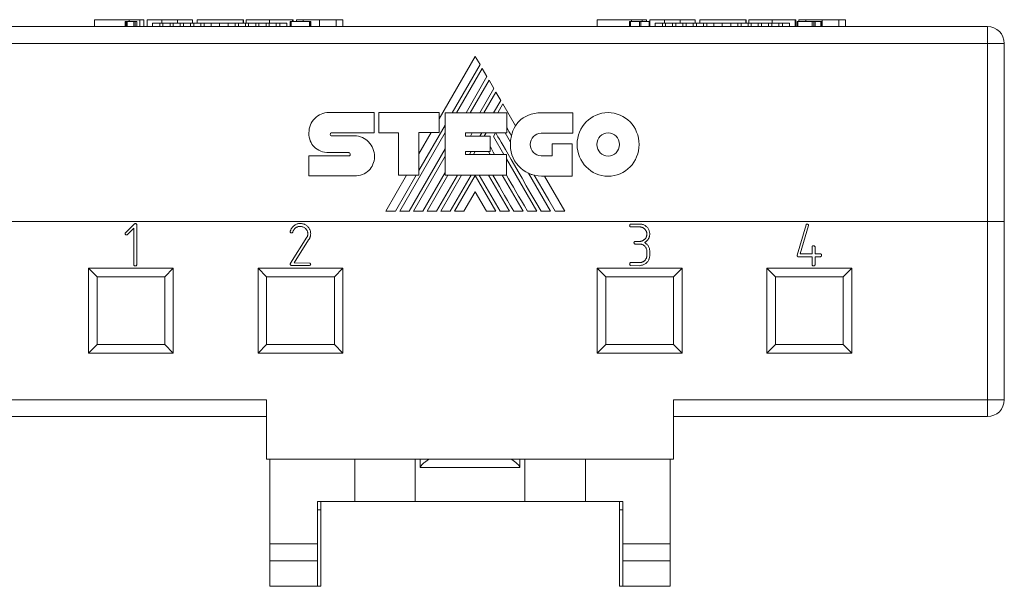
# Model space of a CAD drawing. Header units: millimetres. Extents: x 24 to 183, y 149 to 256.
# Tile 4 of 4: x 77 to 135, y 223 to 256. Entities that reach past the tile are written whole.
import ezdxf

# ---------------------------------------------------------------- set-up
doc = ezdxf.new("R2010")
doc.units = ezdxf.units.MM
doc.linetypes.add('PHANTOM', pattern=[12.7, 6.35, -1.27, 1.27, -1.27, 1.27, -1.27])
doc.layers.add('___VS___', color=7, linetype='Continuous', lineweight=15)

msp = doc.modelspace()

# ---------------------------------------------------------------- linework, layer by layer
at = {"color": 7, "linetype": 'Continuous', "lineweight": 15}
for p, q in [((73.282, 255.574), (134.282, 255.574)), ((81.644, 255.974), (81.644, 255.574)), ((83.67, 255.974), (81.644, 255.974)), ((81.644, 255.974), (81.644, 255.574)), ((83.44, 255.874), (83.44, 255.574)), ((83.496, 255.874), (83.496, 255.574)), ((83.518, 255.874), (83.518, 255.574)), ((83.563, 255.874), (83.563, 255.574)), ((83.954, 255.874), (83.563, 255.874)), ((83.954, 255.874), (83.954, 255.574)), ((84.041, 255.874), (84.041, 255.574)), ((84.125, 255.874), (84.125, 255.574)), ((84.552, 255.974), (84.552, 255.574)), ((84.74, 255.974), (84.74, 255.574)), ((85.609, 255.974), (84.74, 255.974)), ((85.05, 255.774), (85.05, 255.574)), ((85.05, 255.774), (85.479, 255.774)), ((85.479, 255.774), (85.479, 255.574)), ((85.479, 255.774), (85.669, 255.774)), ((85.609, 255.974), (85.609, 255.774)), ((85.609, 255.974), (86.523, 255.974)), ((85.669, 255.774), (85.669, 255.574)), ((85.669, 255.774), (86.087, 255.774)), ((86.087, 255.774), (86.087, 255.574)), ((86.087, 255.774), (86.279, 255.774)), ((86.279, 255.774), (86.279, 255.574)), ((86.279, 255.774), (86.692, 255.774)), ((86.523, 255.974), (86.523, 255.774)), ((87.415, 255.974), (86.523, 255.974)), ((86.692, 255.774), (86.692, 255.574)), ((86.692, 255.774), (86.882, 255.774)), ((86.882, 255.774), (86.882, 255.574)), ((86.882, 255.774), (87.299, 255.774)), ((87.299, 255.774), (87.299, 255.574)), ((87.299, 255.774), (87.491, 255.774)), ((87.415, 255.774), (87.415, 255.974)), ((87.491, 255.774), (87.491, 255.574)), ((87.491, 255.774), (87.908, 255.774)), ((87.686, 255.974), (87.686, 255.774)), ((87.686, 255.974), (90.402, 255.974)), ((87.908, 255.774), (87.908, 255.574)), ((87.908, 255.774), (88.098, 255.774)), ((88.098, 255.774), (88.098, 255.574)), ((88.098, 255.774), (88.512, 255.774)), ((88.512, 255.774), (88.512, 255.574)), ((89.013, 255.774), (88.512, 255.774)), ((89.013, 255.774), (89.013, 255.574)), ((89.013, 255.774), (89.512, 255.774)), ((89.512, 255.774), (89.512, 255.574)), ((89.512, 255.774), (89.93, 255.774)), ((89.93, 255.774), (89.93, 255.574)), ((90.12, 255.774), (89.93, 255.774)), ((90.12, 255.774), (90.12, 255.574)), ((90.12, 255.774), (90.534, 255.774)), ((90.402, 255.974), (90.402, 255.774)), ((90.402, 255.974), (90.417, 255.974)), ((90.417, 255.974), (90.417, 255.774)), ((90.534, 255.774), (90.534, 255.574)), ((90.725, 255.774), (90.534, 255.774)), ((90.576, 255.974), (90.576, 255.774)), ((91.951, 255.974), (90.576, 255.974)), ((90.725, 255.774), (90.725, 255.574)), ((90.725, 255.774), (91.138, 255.774)), ((91.138, 255.774), (91.138, 255.574)), ((91.33, 255.774), (91.139, 255.774)), ((91.33, 255.774), (91.33, 255.574)), ((91.33, 255.774), (91.748, 255.774)), ((91.748, 255.774), (91.748, 255.574)), ((91.939, 255.774), (91.751, 255.774)), ((91.939, 255.774), (91.939, 255.574)), ((91.939, 255.774), (92.353, 255.774)), ((91.951, 255.774), (91.951, 255.974)), ((93.314, 255.974), (91.951, 255.974)), ((92.353, 255.774), (92.353, 255.574)), ((92.56, 255.774), (92.353, 255.774)), ((92.56, 255.774), (92.56, 255.574)), ((92.56, 255.774), (92.985, 255.774)), ((92.985, 255.774), (92.985, 255.574)), ((93.173, 255.874), (93.173, 255.574)), ((94.32, 255.874), (93.23, 255.874)), ((93.23, 255.874), (93.23, 255.574)), ((93.314, 255.974), (93.314, 255.874)), ((93.344, 255.974), (93.314, 255.974)), ((93.344, 255.974), (93.344, 255.874)), ((93.536, 255.974), (93.536, 255.874)), ((94.347, 255.874), (94.32, 255.874)), ((94.32, 255.874), (94.32, 255.574)), ((94.347, 255.874), (94.347, 255.574)), ((94.382, 255.574), (94.382, 255.874)), ((94.382, 255.874), (94.382, 255.574)), ((96.282, 255.974), (96.282, 255.574)), ((111.282, 255.974), (111.282, 255.574)), ((113.308, 255.974), (111.282, 255.974)), ((111.282, 255.974), (111.282, 255.574)), ((113.183, 255.874), (113.183, 255.574)), ((113.763, 255.874), (113.24, 255.874)), ((113.24, 255.874), (113.24, 255.574)), ((113.844, 255.874), (113.763, 255.874)), ((113.763, 255.874), (113.763, 255.574)), ((113.844, 255.874), (113.844, 255.574)), ((114.19, 255.974), (114.19, 255.874)), ((114.336, 255.874), (114.336, 255.574)), ((114.379, 255.974), (114.379, 255.874)), ((115.248, 255.974), (114.379, 255.974)), ((114.382, 255.574), (114.382, 255.874)), ((114.382, 255.874), (114.382, 255.574)), ((114.689, 255.774), (114.689, 255.574)), ((114.689, 255.774), (115.118, 255.774)), ((115.118, 255.774), (115.118, 255.574)), ((115.118, 255.774), (115.308, 255.774)), ((115.248, 255.974), (115.248, 255.774)), ((115.248, 255.974), (116.162, 255.974)), ((115.308, 255.774), (115.308, 255.574)), ((115.308, 255.774), (115.725, 255.774)), ((115.725, 255.774), (115.725, 255.574)), ((115.725, 255.774), (115.917, 255.774)), ((115.917, 255.774), (115.917, 255.574)), ((115.917, 255.774), (116.331, 255.774)), ((116.162, 255.974), (116.162, 255.774)), ((117.053, 255.974), (116.162, 255.974)), ((116.331, 255.774), (116.331, 255.574)), ((116.331, 255.774), (116.52, 255.774)), ((116.52, 255.774), (116.52, 255.574)), ((116.52, 255.774), (116.938, 255.774)), ((116.938, 255.774), (116.938, 255.574)), ((116.938, 255.774), (117.129, 255.774)), ((117.053, 255.774), (117.053, 255.974)), ((117.129, 255.774), (117.129, 255.574)), ((117.129, 255.774), (117.547, 255.774)), ((117.324, 255.974), (117.324, 255.774)), ((117.324, 255.974), (120.041, 255.974)), ((117.547, 255.774), (117.547, 255.574)), ((117.547, 255.774), (117.736, 255.774)), ((117.736, 255.774), (117.736, 255.574)), ((117.736, 255.774), (118.15, 255.774)), ((118.15, 255.774), (118.15, 255.574)), ((118.652, 255.774), (118.15, 255.774)), ((118.652, 255.774), (118.652, 255.574)), ((118.652, 255.774), (119.151, 255.774)), ((119.151, 255.774), (119.151, 255.574)), ((119.151, 255.774), (119.568, 255.774)), ((119.568, 255.774), (119.568, 255.574)), ((119.758, 255.774), (119.568, 255.774)), ((119.758, 255.774), (119.758, 255.574)), ((119.758, 255.774), (120.172, 255.774)), ((120.041, 255.974), (120.041, 255.774)), ((120.041, 255.974), (120.056, 255.974)), ((120.056, 255.974), (120.056, 255.774)), ((120.172, 255.774), (120.172, 255.574)), ((120.363, 255.774), (120.172, 255.774)), ((120.214, 255.974), (120.214, 255.774)), ((121.589, 255.974), (120.214, 255.974)), ((120.363, 255.774), (120.363, 255.574)), ((120.363, 255.774), (120.777, 255.774)), ((120.777, 255.774), (120.777, 255.574)), ((120.969, 255.774), (120.777, 255.774)), ((120.969, 255.774), (120.969, 255.574)), ((120.969, 255.774), (121.386, 255.774)), ((121.386, 255.774), (121.386, 255.574)), ((121.578, 255.774), (121.389, 255.774)), ((121.578, 255.774), (121.578, 255.574)), ((121.578, 255.774), (121.991, 255.774)), ((121.589, 255.774), (121.589, 255.974)), ((122.952, 255.974), (121.589, 255.974)), ((121.991, 255.774), (121.991, 255.574)), ((122.198, 255.774), (121.992, 255.774)), ((122.198, 255.774), (122.198, 255.574)), ((122.198, 255.774), (122.623, 255.774)), ((122.623, 255.774), (122.623, 255.574)), ((122.952, 255.974), (122.952, 255.574)), ((122.983, 255.974), (122.952, 255.974)), ((122.983, 255.974), (122.983, 255.574)), ((123.063, 255.874), (123.063, 255.574)), ((123.116, 255.874), (123.116, 255.574)), ((123.954, 255.874), (123.116, 255.874)), ((123.174, 255.974), (123.174, 255.874)), ((123.954, 255.874), (123.954, 255.574)), ((123.962, 255.874), (123.954, 255.874)), ((123.962, 255.874), (123.962, 255.574)), ((124.053, 255.874), (124.053, 255.574)), ((124.125, 255.874), (124.125, 255.574)), ((124.458, 255.874), (124.125, 255.874)), ((124.458, 255.874), (124.458, 255.574)), ((124.475, 255.874), (124.458, 255.874)), ((124.475, 255.874), (124.475, 255.574)), ((124.514, 255.874), (124.514, 255.574)), ((125.921, 255.974), (125.921, 255.574)), ((134.282, 255.574), (134.282, 254.574)), ((134.282, 254.574), (73.282, 254.574)), ((134.282, 244.074), (134.282, 254.574)), ((134.282, 254.574), (135.282, 254.574)), ((135.282, 254.574), (135.282, 244.074)), ((104.085, 253.813), (101.953, 250.124)), ((104.369, 253.326), (104.085, 253.813)), ((102.734, 250.493), (104.369, 253.326)), ((104.495, 253.106), (102.987, 250.493)), ((103.542, 250.493), (104.774, 252.626)), ((104.774, 252.626), (104.495, 253.106)), ((104.898, 252.409), (103.793, 250.493)), ((105.179, 251.925), (104.898, 252.409)), ((104.351, 250.493), (105.179, 251.925)), ((105.303, 251.71), (104.6, 250.493)), ((105.586, 251.216), (105.303, 251.71)), ((105.167, 250.493), (105.586, 251.216)), ((105.708, 251.007), (105.411, 250.493)), ((106.453, 249.714), (105.708, 251.007)), ((95.451, 250.508), (98.131, 250.508)), ((98.131, 250.508), (98.131, 249.313)), ((98.396, 249.313), (98.396, 250.503)), ((98.396, 250.503), (101.953, 250.503)), ((101.953, 250.503), (101.953, 249.323)), ((102.314, 246.811), (102.314, 250.493)), ((102.314, 250.493), (105.946, 250.493)), ((105.946, 250.493), (105.946, 249.303)), ((107.975, 250.483), (109.839, 250.483)), ((109.839, 250.483), (109.839, 249.288)), ((100.767, 247.087), (102.314, 249.765)), ((95.606, 249.313), (98.131, 249.313)), ((95.611, 249.127), (96.972, 249.127)), ((99.552, 249.313), (98.396, 249.313)), ((99.552, 246.811), (99.552, 249.313)), ((99.632, 244.682), (102.314, 249.327)), ((101.953, 249.323), (100.767, 249.323)), ((100.767, 246.811), (100.767, 249.323)), ((101.49, 249.323), (100.767, 248.072)), ((103.519, 249.303), (105.946, 249.303)), ((103.519, 249.303), (103.519, 249.107)), ((103.519, 249.107), (104.966, 249.107)), ((103.8, 249.107), (103.913, 249.303)), ((104.364, 249.107), (104.477, 249.303)), ((104.61, 249.107), (104.723, 249.303)), ((104.966, 249.107), (104.966, 248.207)), ((105.166, 249.091), (105.289, 249.303)), ((105.166, 249.091), (105.781, 248.027)), ((105.849, 249.303), (106.165, 248.755)), ((109.839, 249.288), (107.975, 249.288)), ((108.618, 247.947), (108.618, 248.657)), ((108.618, 248.657), (109.799, 248.657)), ((109.799, 248.657), (109.799, 246.756)), ((94.278, 247.942), (96.632, 247.942)), ((96.632, 248.142), (95.455, 248.142)), ((100.187, 244.682), (102.314, 248.365)), ((100.442, 244.682), (102.314, 247.927)), ((103.519, 248.207), (104.966, 248.207)), ((103.519, 248.207), (103.519, 248.027)), ((103.519, 248.027), (105.926, 248.027)), ((103.738, 248.027), (103.842, 248.207)), ((103.986, 248.027), (104.09, 248.207)), ((104.865, 248.207), (104.969, 248.027)), ((105.926, 246.811), (105.926, 248.027)), ((107.975, 247.947), (108.618, 247.947)), ((105.926, 247.776), (107.716, 244.682)), ((96.972, 246.761), (94.278, 246.761)), ((100.039, 246.811), (98.809, 244.682)), ((99.379, 244.682), (100.608, 246.811)), ((99.552, 246.811), (100.767, 246.811)), ((100.992, 244.682), (102.314, 246.968)), ((101.244, 244.682), (102.474, 246.811)), ((101.8, 244.682), (103.033, 246.811)), ((102.054, 244.682), (103.284, 246.811)), ((102.314, 246.811), (105.926, 246.811)), ((102.609, 244.682), (103.844, 246.811)), ((102.862, 244.682), (104.079, 246.794)), ((105.298, 244.682), (104.079, 246.794)), ((105.551, 244.682), (104.316, 246.811)), ((104.868, 246.811), (106.101, 244.682)), ((105.673, 246.811), (106.905, 244.682)), ((107.226, 246.921), (108.521, 244.682)), ((109.799, 246.756), (107.986, 246.756)), ((109.361, 244.682), (108.162, 246.756)), ((104.079, 245.829), (103.412, 244.682)), ((104.079, 245.829), (104.743, 244.682)), ((134.282, 244.074), (73.282, 244.074)), ((83.454, 243.41), (83.999, 243.94)), ((84.114, 243.919), (84.125, 243.894)), ((84.125, 243.894), (84.125, 241.515)), ((113.254, 243.925), (113.837, 243.922)), ((123.076, 242.096), (123.59, 243.881)), ((135.282, 244.074), (134.282, 244.074)), ((134.282, 233.574), (134.282, 244.074)), ((135.282, 244.074), (135.282, 233.574)), ((83.954, 243.689), (83.563, 243.296)), ((83.954, 241.519), (83.954, 243.689)), ((93.768, 243.787), (93.712, 243.787)), ((113.8, 243.756), (113.249, 243.756)), ((123.736, 243.836), (123.254, 242.168)), ((93.192, 241.618), (94.164, 243.155)), ((94.262, 243.002), (93.409, 241.633)), ((113.48, 242.891), (113.501, 242.902)), ((113.501, 242.902), (113.718, 242.902)), ((113.741, 242.748), (113.592, 242.748)), ((114.205, 242.12), (114.205, 242.378)), ((114.374, 242.335), (114.374, 242.259)), ((114.374, 242.179), (114.374, 242.103)), ((123.254, 242.168), (123.951, 242.168)), ((123.951, 242.168), (123.951, 242.594)), ((124.112, 242.61), (124.12, 242.594)), ((124.12, 242.594), (124.12, 242.168)), ((124.12, 242.168), (124.445, 242.168)), ((93.409, 241.633), (94.322, 241.629)), ((94.378, 241.579), (94.378, 241.569)), ((113.226, 241.649), (113.249, 241.661)), ((113.249, 241.661), (113.824, 241.661)), ((123.072, 242.054), (123.076, 242.096)), ((123.951, 241.999), (123.124, 241.999)), ((123.951, 241.521), (123.951, 241.999)), ((124.449, 241.999), (124.12, 241.999)), ((124.12, 241.999), (124.12, 241.521)), ((124.466, 242.007), (124.449, 241.999)), ((81.282, 241.324), (86.282, 241.324)), ((81.282, 236.324), (81.282, 241.324)), ((81.782, 240.824), (81.282, 241.324)), ((85.782, 240.824), (86.282, 241.324)), ((86.282, 241.324), (86.282, 236.324)), ((91.282, 241.324), (96.282, 241.324)), ((91.282, 236.324), (91.282, 241.324)), ((91.282, 241.324), (91.782, 240.824)), ((94.32, 241.492), (93.23, 241.492)), ((94.347, 241.502), (94.32, 241.492)), ((95.782, 240.824), (96.282, 241.324)), ((96.282, 241.324), (96.282, 236.324)), ((111.282, 241.324), (116.282, 241.324)), ((111.282, 236.324), (111.282, 241.324)), ((111.282, 241.324), (111.782, 240.824)), ((113.763, 241.458), (113.247, 241.492)), ((113.844, 241.492), (113.763, 241.458)), ((115.782, 240.824), (116.282, 241.324)), ((116.282, 241.324), (116.282, 236.324)), ((121.282, 241.324), (126.282, 241.324)), ((121.282, 236.324), (121.282, 241.324)), ((121.782, 240.824), (121.282, 241.324)), ((123.959, 241.491), (123.951, 241.521)), ((126.282, 241.324), (125.782, 240.824)), ((126.282, 241.324), (126.282, 236.324)), ((81.782, 240.824), (81.782, 236.824)), ((85.782, 240.824), (81.782, 240.824)), ((85.782, 236.824), (85.782, 240.824)), ((91.782, 240.824), (91.782, 236.824)), ((95.782, 240.824), (91.782, 240.824)), ((95.782, 236.824), (95.782, 240.824)), ((111.782, 240.824), (111.782, 236.824)), ((115.782, 240.824), (111.782, 240.824)), ((115.782, 236.824), (115.782, 240.824)), ((121.782, 240.824), (121.782, 236.824)), ((125.782, 240.824), (121.782, 240.824)), ((125.782, 236.824), (125.782, 240.824)), ((81.282, 236.324), (81.782, 236.824)), ((86.282, 236.324), (81.282, 236.324)), ((81.782, 236.824), (85.782, 236.824)), ((86.282, 236.324), (85.782, 236.824)), ((91.282, 236.324), (91.782, 236.824)), ((96.282, 236.324), (91.282, 236.324)), ((91.782, 236.824), (95.782, 236.824)), ((95.782, 236.824), (96.282, 236.324)), ((111.282, 236.324), (111.782, 236.824)), ((116.282, 236.324), (111.282, 236.324)), ((111.782, 236.824), (115.782, 236.824)), ((115.782, 236.824), (116.282, 236.324)), ((121.782, 236.824), (121.282, 236.324)), ((126.282, 236.324), (121.282, 236.324)), ((121.782, 236.824), (125.782, 236.824)), ((126.282, 236.324), (125.782, 236.824)), ((73.282, 233.574), (91.782, 233.574)), ((91.782, 233.574), (91.782, 230.074)), ((115.782, 233.574), (134.282, 233.574)), ((115.782, 233.574), (115.782, 230.074)), ((134.282, 232.574), (134.282, 233.574)), ((135.282, 233.574), (134.282, 233.574)), ((91.782, 232.574), (73.282, 232.574)), ((134.282, 232.574), (115.782, 232.574)), ((115.782, 230.074), (91.782, 230.074)), ((91.982, 225.074), (91.982, 230.074)), ((96.982, 230.074), (96.982, 227.574)), ((100.547, 227.574), (100.547, 230.074)), ((100.844, 229.574), (100.844, 230.074)), ((106.721, 230.074), (106.721, 229.574)), ((107.018, 227.574), (107.018, 230.074)), ((110.582, 227.574), (110.582, 230.074)), ((115.582, 230.074), (115.582, 225.074)), ((106.721, 229.574), (100.844, 229.574)), ((94.782, 227.574), (96.982, 227.574)), ((94.782, 227.574), (94.782, 225.074)), ((94.982, 227.074), (94.782, 227.074)), ((94.982, 227.074), (94.982, 227.574)), ((94.982, 222.574), (94.982, 227.074)), ((100.547, 227.574), (96.982, 227.574)), ((107.018, 227.574), (100.547, 227.574)), ((110.582, 227.574), (107.018, 227.574)), ((110.582, 227.574), (112.782, 227.574)), ((112.582, 227.574), (112.582, 227.074)), ((112.582, 227.074), (112.582, 222.574)), ((112.582, 227.074), (112.782, 227.074)), ((112.782, 225.074), (112.782, 227.574)), ((94.782, 225.074), (91.982, 225.074)), ((91.982, 224.074), (91.982, 225.074)), ((94.782, 225.074), (94.782, 224.074)), ((115.582, 225.074), (112.782, 225.074)), ((112.782, 225.074), (112.782, 224.074)), ((115.582, 225.074), (115.582, 224.074)), ((94.782, 224.074), (91.982, 224.074)), ((91.982, 222.574), (91.982, 224.074)), ((94.782, 224.074), (94.782, 222.574)), ((115.582, 224.074), (112.782, 224.074)), ((112.782, 222.574), (112.782, 224.074)), ((115.582, 224.074), (115.582, 222.574)), ((94.782, 222.574), (91.982, 222.574)), ((94.982, 222.574), (94.782, 222.574)), ((112.582, 222.574), (112.782, 222.574)), ((115.582, 222.574), (112.782, 222.574))]:
    msp.add_line(p, q, dxfattribs=at)
at = {"color": 8, "linetype": 'Continuous', "lineweight": 15}
for p, q in [((83.67, 255.974), (83.67, 255.874)), ((84.298, 255.974), (84.298, 255.574)), ((93.937, 255.974), (93.937, 255.874)), ((94.907, 255.974), (94.907, 255.574)), ((95.88, 255.974), (95.88, 255.574)), ((113.308, 255.974), (113.308, 255.874)), ((113.937, 255.974), (113.937, 255.874)), ((123.575, 255.974), (123.575, 255.874)), ((124.546, 255.974), (124.546, 255.574)), ((125.519, 255.974), (125.519, 255.574))]:
    msp.add_line(p, q, dxfattribs=at)
at = {"color": 7, "linetype": 'Continuous', "lineweight": 15, "flags": 128}
msp.add_lwpolyline([(108.796, 244.682), (108.42, 245.33), (108.069, 245.936), (107.809, 246.382), (107.565, 246.803)], dxfattribs=at)
at = {"color": 7, "linetype": 'Continuous', "lineweight": 15}
for centre, radius, start, end in [((134.282, 254.574), 1, 0, 90), ((108.195, 248.668), 2.032, 149.03807, 166.83863), ((107.986, 248.585), 1.829, 174.64014, 270), ((134.282, 233.574), 1, 270, 0)]:
    msp.add_arc(centre, radius, start, end, dxfattribs=at)
for points, knots in [([(83.496, 255.874), (83.488, 255.874), (83.473, 255.874), (83.452, 255.874), (83.444, 255.874), (83.44, 255.874)], [0, 0, 0, 0, 0.280123, 0.560972, 1, 1, 1, 1]), ([(83.518, 255.874), (83.517, 255.874), (83.516, 255.874), (83.508, 255.874), (83.502, 255.874), (83.496, 255.874)], [0, 0, 0, 0, 0.13548, 0.237714, 1, 1, 1, 1]), ([(83.563, 255.874), (83.555, 255.874), (83.54, 255.874), (83.525, 255.874), (83.518, 255.874)], [0, 0, 0, 0, 0.559593, 1, 1, 1, 1]), ([(84.298, 255.974), (84.196, 255.974), (84.009, 255.974), (83.775, 255.974), (83.67, 255.974)], [0, 0, 0, 0, 0.5469902, 1, 1, 1, 1]), ([(84.041, 255.874), (84.03, 255.874), (84.009, 255.874), (83.979, 255.874), (83.961, 255.874), (83.956, 255.874), (83.954, 255.874)], [0, 0, 0, 0, 0.2801664, 0.559678, 0.7796501, 1, 1, 1, 1]), ([(84.125, 255.874), (84.122, 255.874), (84.115, 255.874), (84.084, 255.874), (84.058, 255.874), (84.041, 255.874)], [0, 0, 0, 0, 0.280037, 0.560628, 1, 1, 1, 1]), ([(84.552, 255.974), (84.537, 255.974), (84.511, 255.974), (84.362, 255.974), (84.298, 255.974)], [0, 0, 0, 0, 0.571997, 1, 1, 1, 1]), ([(93.23, 255.874), (93.223, 255.874), (93.208, 255.874), (93.186, 255.874), (93.178, 255.874), (93.173, 255.874)], [0, 0, 0, 0, 0.280342, 0.56087, 1, 1, 1, 1]), ([(93.937, 255.974), (93.812, 255.974), (93.583, 255.974), (93.551, 255.974), (93.536, 255.974)], [0, 0, 0, 0, 0.548032, 1, 1, 1, 1]), ([(94.907, 255.974), (94.7, 255.974), (94.334, 255.974), (94.057, 255.974), (93.937, 255.974)], [0, 0, 0, 0, 0.565589, 1, 1, 1, 1]), ([(94.382, 255.874), (94.381, 255.874), (94.38, 255.874), (94.369, 255.874), (94.355, 255.874), (94.347, 255.874)], [0, 0, 0, 0, 0.280072, 0.560746, 1, 1, 1, 1]), ([(95.88, 255.974), (95.722, 255.974), (95.437, 255.974), (95.071, 255.974), (94.907, 255.974)], [0, 0, 0, 0, 0.552077, 1, 1, 1, 1]), ([(96.282, 255.974), (96.258, 255.974), (96.216, 255.974), (95.981, 255.974), (95.88, 255.974)], [0, 0, 0, 0, 0.569398, 1, 1, 1, 1]), ([(113.24, 255.874), (113.232, 255.874), (113.216, 255.874), (113.195, 255.874), (113.187, 255.874), (113.183, 255.874)], [0, 0, 0, 0, 0.280076, 0.560647, 1, 1, 1, 1]), ([(113.937, 255.974), (113.834, 255.974), (113.647, 255.974), (113.414, 255.974), (113.308, 255.974)], [0, 0, 0, 0, 0.546993, 1, 1, 1, 1]), ([(114.336, 255.874), (114.309, 255.874), (114.255, 255.874), (114.09, 255.874), (113.937, 255.874), (113.844, 255.874)], [0, 0, 0, 0, 0.2809038, 0.5621195, 1, 1, 1, 1]), ([(114.19, 255.974), (114.176, 255.974), (114.15, 255.974), (114.001, 255.974), (113.937, 255.974)], [0, 0, 0, 0, 0.571997, 1, 1, 1, 1]), ([(123.116, 255.874), (123.102, 255.874), (123.078, 255.874), (123.068, 255.874), (123.063, 255.874)], [0, 0, 0, 0, 0.56003, 1, 1, 1, 1]), ([(123.575, 255.974), (123.45, 255.974), (123.221, 255.974), (123.189, 255.974), (123.174, 255.974)], [0, 0, 0, 0, 0.548032, 1, 1, 1, 1]), ([(124.546, 255.974), (124.339, 255.974), (123.973, 255.974), (123.696, 255.974), (123.575, 255.974)], [0, 0, 0, 0, 0.565589, 1, 1, 1, 1]), ([(124.053, 255.874), (124.034, 255.874), (123.999, 255.874), (123.973, 255.874), (123.962, 255.874)], [0, 0, 0, 0, 0.562161, 1, 1, 1, 1]), ([(124.125, 255.874), (124.122, 255.874), (124.116, 255.874), (124.091, 255.874), (124.067, 255.874), (124.053, 255.874)], [0, 0, 0, 0, 0.280068, 0.560462, 1, 1, 1, 1]), ([(124.514, 255.874), (124.513, 255.874), (124.512, 255.874), (124.495, 255.874), (124.482, 255.874), (124.475, 255.874)], [0, 0, 0, 0, 0.559235, 0.77979, 1, 1, 1, 1]), ([(125.519, 255.974), (125.361, 255.974), (125.075, 255.974), (124.71, 255.974), (124.546, 255.974)], [0, 0, 0, 0, 0.552077, 1, 1, 1, 1]), ([(125.921, 255.974), (125.897, 255.974), (125.855, 255.974), (125.62, 255.974), (125.519, 255.974)], [0, 0, 0, 0, 0.569398, 1, 1, 1, 1]), ([(83.999, 243.94), (84.006, 243.946), (84.021, 243.955), (84.038, 243.957), (84.046, 243.958)], [0, 0, 0, 0, 0.5504651, 1, 1, 1, 1]), ([(84.046, 243.958), (84.051, 243.958), (84.059, 243.958), (84.067, 243.955), (84.071, 243.954)], [0, 0, 0, 0, 0.588273, 1, 1, 1, 1]), ([(84.071, 243.954), (84.08, 243.951), (84.098, 243.944), (84.109, 243.928), (84.114, 243.919)], [0, 0, 0, 0, 0.488371, 1, 1, 1, 1]), ([(93.202, 243.568), (93.214, 243.595), (93.238, 243.65), (93.289, 243.724), (93.351, 243.791), (93.421, 243.85), (93.5, 243.898), (93.582, 243.933), (93.669, 243.954), (93.728, 243.957), (93.758, 243.958)], [0, 0, 0, 0, 0.125315, 0.248989, 0.37417, 0.502439, 0.630535, 0.754762, 0.876255, 1, 1, 1, 1]), ([(93.758, 243.958), (93.788, 243.957), (93.846, 243.956), (93.931, 243.94), (94.01, 243.915), (94.083, 243.88), (94.15, 243.834), (94.21, 243.777), (94.266, 243.712), (94.296, 243.662), (94.312, 243.636)], [0, 0, 0, 0, 0.1334057, 0.260004, 0.3816247, 0.5004342, 0.6196426, 0.740836, 0.8669317, 1, 1, 1, 1]), ([(113.191, 243.818), (113.191, 243.828), (113.192, 243.847), (113.199, 243.874), (113.209, 243.897), (113.22, 243.908), (113.226, 243.914)], [0, 0, 0, 0, 0.291637, 0.550791, 0.779625, 1, 1, 1, 1]), ([(113.226, 243.914), (113.23, 243.915), (113.24, 243.919), (113.249, 243.923), (113.254, 243.925)], [0, 0, 0, 0, 0.439449, 1, 1, 1, 1]), ([(113.837, 243.922), (113.863, 243.92), (113.915, 243.918), (113.991, 243.897), (114.065, 243.863), (114.134, 243.817), (114.198, 243.761), (114.254, 243.7), (114.299, 243.632), (114.321, 243.582), (114.332, 243.557)], [0, 0, 0, 0, 0.119896, 0.239902, 0.363151, 0.492718, 0.624024, 0.750599, 0.874986, 1, 1, 1, 1]), ([(123.59, 243.881), (123.593, 243.887), (123.6, 243.899), (123.614, 243.912), (123.629, 243.922), (123.64, 243.924), (123.646, 243.925)], [0, 0, 0, 0, 0.292223, 0.542141, 0.77369, 1, 1, 1, 1]), ([(123.646, 243.925), (123.655, 243.925), (123.672, 243.925), (123.696, 243.917), (123.716, 243.905), (123.725, 243.893), (123.73, 243.887)], [0, 0, 0, 0, 0.2862629, 0.5397023, 0.7666113, 1, 1, 1, 1]), ([(123.73, 243.887), (123.732, 243.881), (123.737, 243.864), (123.737, 243.847), (123.736, 243.836)], [0, 0, 0, 0, 0.389498, 1, 1, 1, 1]), ([(83.44, 243.35), (83.44, 243.361), (83.441, 243.382), (83.45, 243.401), (83.454, 243.41)], [0, 0, 0, 0, 0.528485, 1, 1, 1, 1]), ([(83.496, 243.286), (83.489, 243.289), (83.476, 243.294), (83.46, 243.309), (83.447, 243.327), (83.442, 243.342), (83.44, 243.35)], [0, 0, 0, 0, 0.2405503, 0.4804167, 0.7284393, 1, 1, 1, 1]), ([(83.518, 243.283), (83.518, 243.283), (83.512, 243.285), (83.507, 243.284), (83.5, 243.285), (83.496, 243.286)], [0.08115, 0.08115, 0.08115, 0.08115, 0.1651367, 0.5035141, 1, 1, 1, 1]), ([(83.563, 243.296), (83.557, 243.294), (83.543, 243.288), (83.527, 243.284), (83.518, 243.283)], [0, 0, 0, 0, 0.408851, 0.9797096, 0.9797096, 0.9797096, 0.9797096]), ([(93.173, 243.475), (93.174, 243.479), (93.175, 243.49), (93.181, 243.509), (93.19, 243.535), (93.198, 243.556), (93.202, 243.568)], [0, 0, 0, 0, 0.117631, 0.324817, 0.617663, 1, 1, 1, 1]), ([(93.255, 243.401), (93.245, 243.402), (93.224, 243.404), (93.197, 243.421), (93.177, 243.445), (93.175, 243.466), (93.173, 243.475)], [0, 0, 0, 0, 0.2539321, 0.5097905, 0.7572715, 1, 1, 1, 1]), ([(93.326, 243.447), (93.321, 243.439), (93.313, 243.424), (93.295, 243.409), (93.275, 243.402), (93.262, 243.402), (93.255, 243.401)], [0, 0, 0, 0, 0.311086, 0.557021, 0.772085, 1, 1, 1, 1]), ([(93.712, 243.787), (93.689, 243.783), (93.644, 243.776), (93.58, 243.754), (93.521, 243.724), (93.468, 243.685), (93.42, 243.638), (93.381, 243.583), (93.348, 243.518), (93.333, 243.471), (93.326, 243.447)], [0, 0, 0, 0, 0.127098, 0.248696, 0.368293, 0.487761, 0.607839, 0.731615, 0.860809, 1, 1, 1, 1]), ([(94.21, 243.357), (94.21, 243.374), (94.209, 243.406), (94.201, 243.453), (94.188, 243.497), (94.171, 243.539), (94.148, 243.577), (94.124, 243.613), (94.096, 243.645), (94.056, 243.683), (93.999, 243.724), (93.925, 243.758), (93.847, 243.782), (93.794, 243.785), (93.768, 243.787)], [0, 0, 0, 0, 0.072184, 0.14122, 0.20891, 0.274543, 0.339455, 0.403127, 0.464226, 0.52574, 0.647051, 0.767602, 0.885872, 1, 1, 1, 1]), ([(94.164, 243.155), (94.172, 243.17), (94.186, 243.201), (94.2, 243.251), (94.209, 243.303), (94.21, 243.339), (94.21, 243.357)], [0, 0, 0, 0, 0.24265, 0.487711, 0.738984, 1, 1, 1, 1]), ([(94.382, 243.374), (94.381, 243.356), (94.381, 243.321), (94.375, 243.269), (94.366, 243.219), (94.352, 243.172), (94.336, 243.126), (94.315, 243.083), (94.291, 243.041), (94.272, 243.015), (94.262, 243.002)], [0, 0, 0, 0, 0.135734, 0.265535, 0.392533, 0.516715, 0.638252, 0.759016, 0.878819, 1, 1, 1, 1]), ([(94.312, 243.636), (94.322, 243.616), (94.344, 243.577), (94.365, 243.512), (94.379, 243.445), (94.381, 243.398), (94.382, 243.374)], [0, 0, 0, 0, 0.245338, 0.491056, 0.741832, 1, 1, 1, 1]), ([(113.249, 243.756), (113.242, 243.759), (113.229, 243.764), (113.211, 243.777), (113.199, 243.796), (113.193, 243.81), (113.191, 243.818)], [0, 0, 0, 0, 0.250492, 0.483456, 0.730756, 1, 1, 1, 1]), ([(113.931, 243.729), (113.92, 243.733), (113.897, 243.742), (113.863, 243.75), (113.831, 243.756), (113.81, 243.756), (113.8, 243.756)], [0, 0, 0, 0, 0.277021, 0.535005, 0.77288, 1, 1, 1, 1]), ([(114.205, 243.333), (114.204, 243.354), (114.202, 243.396), (114.187, 243.457), (114.163, 243.517), (114.13, 243.573), (114.09, 243.625), (114.043, 243.668), (113.99, 243.705), (113.951, 243.721), (113.931, 243.729)], [0, 0, 0, 0, 0.123341, 0.245429, 0.369219, 0.498443, 0.627254, 0.75157, 0.875118, 1, 1, 1, 1]), ([(114.008, 242.974), (114.024, 242.985), (114.055, 243.006), (114.095, 243.043), (114.129, 243.083), (114.157, 243.127), (114.179, 243.174), (114.194, 243.224), (114.203, 243.277), (114.204, 243.314), (114.205, 243.333)], [0, 0, 0, 0, 0.132533, 0.260019, 0.38167, 0.501473, 0.621258, 0.742633, 0.869004, 1, 1, 1, 1]), ([(114.374, 243.346), (114.373, 243.326), (114.372, 243.287), (114.364, 243.231), (114.351, 243.176), (114.333, 243.123), (114.309, 243.073), (114.281, 243.024), (114.246, 242.979), (114.22, 242.951), (114.206, 242.936)], [0, 0, 0, 0, 0.129237, 0.254907, 0.378187, 0.499937, 0.622203, 0.745279, 0.870664, 1, 1, 1, 1]), ([(114.332, 243.557), (114.338, 243.539), (114.351, 243.505), (114.364, 243.451), (114.372, 243.398), (114.373, 243.363), (114.374, 243.346)], [0, 0, 0, 0, 0.262277, 0.512976, 0.758911, 1, 1, 1, 1]), ([(113.446, 242.828), (113.446, 242.835), (113.447, 242.847), (113.454, 242.864), (113.465, 242.879), (113.475, 242.887), (113.48, 242.891)], [0, 0, 0, 0, 0.2498321, 0.4855776, 0.733794, 1, 1, 1, 1]), ([(113.45, 242.807), (113.449, 242.813), (113.449, 242.821), (113.446, 242.827), (113.446, 242.828)], [0, 0, 0, 0, 0.8445682, 1, 1, 1, 1]), ([(113.505, 242.752), (113.499, 242.753), (113.486, 242.755), (113.469, 242.767), (113.456, 242.785), (113.452, 242.799), (113.45, 242.807)], [0, 0, 0, 0, 0.232812, 0.459021, 0.706263, 1, 1, 1, 1]), ([(113.592, 242.748), (113.575, 242.748), (113.546, 242.748), (113.517, 242.751), (113.505, 242.752)], [0, 0, 0, 0, 0.5908436, 1, 1, 1, 1]), ([(113.718, 242.902), (113.734, 242.902), (113.765, 242.902), (113.809, 242.906), (113.851, 242.911), (113.889, 242.919), (113.923, 242.93), (113.955, 242.942), (113.983, 242.956), (114, 242.968), (114.008, 242.974)], [0, 0, 0, 0, 0.156426, 0.302893, 0.439538, 0.565634, 0.685468, 0.795503, 0.901199, 1, 1, 1, 1]), ([(113.852, 242.741), (113.834, 242.743), (113.797, 242.748), (113.76, 242.748), (113.741, 242.748)], [0, 0, 0, 0, 0.467867, 1, 1, 1, 1]), ([(114.205, 242.378), (114.202, 242.4), (114.195, 242.444), (114.17, 242.507), (114.136, 242.566), (114.09, 242.618), (114.038, 242.665), (113.979, 242.701), (113.917, 242.728), (113.874, 242.737), (113.852, 242.741)], [0, 0, 0, 0, 0.123512, 0.24533, 0.368658, 0.498938, 0.62903, 0.753876, 0.876248, 1, 1, 1, 1]), ([(114.206, 242.936), (114.198, 242.928), (114.179, 242.91), (114.147, 242.885), (114.111, 242.858), (114.085, 242.841), (114.071, 242.832)], [0, 0, 0, 0, 0.213986, 0.451062, 0.713322, 1, 1, 1, 1]), ([(114.071, 242.832), (114.095, 242.818), (114.14, 242.791), (114.2, 242.742), (114.252, 242.688), (114.295, 242.629), (114.328, 242.563), (114.353, 242.492), (114.369, 242.415), (114.372, 242.362), (114.374, 242.335)], [0, 0, 0, 0, 0.132323, 0.257662, 0.379263, 0.498167, 0.617554, 0.739415, 0.866487, 1, 1, 1, 1]), ([(114.167, 241.902), (114.173, 241.916), (114.186, 241.945), (114.196, 241.996), (114.204, 242.055), (114.205, 242.097), (114.205, 242.12)], [0, 0, 0, 0, 0.202126, 0.433372, 0.698683, 1, 1, 1, 1]), ([(114.374, 242.259), (114.374, 242.248), (114.375, 242.221), (114.374, 242.195), (114.374, 242.179)], [0, 0, 0, 0, 0.423855, 1, 1, 1, 1]), ([(123.951, 242.594), (123.953, 242.601), (123.957, 242.615), (123.97, 242.632), (123.991, 242.642), (124.006, 242.645), (124.014, 242.647)], [0, 0, 0, 0, 0.244689, 0.473361, 0.718484, 1, 1, 1, 1]), ([(124.014, 242.647), (124.025, 242.646), (124.046, 242.646), (124.074, 242.639), (124.097, 242.628), (124.107, 242.616), (124.112, 242.61)], [0, 0, 0, 0, 0.30248, 0.563439, 0.789972, 1, 1, 1, 1]), ([(124.445, 242.168), (124.453, 242.165), (124.469, 242.159), (124.487, 242.145), (124.5, 242.127), (124.503, 242.112), (124.505, 242.105)], [0, 0, 0, 0, 0.2810464, 0.5227678, 0.7542044, 1, 1, 1, 1]), ([(93.173, 241.548), (93.174, 241.561), (93.175, 241.586), (93.186, 241.608), (93.192, 241.618)], [0, 0, 0, 0, 0.531039, 1, 1, 1, 1]), ([(93.23, 241.492), (93.224, 241.495), (93.211, 241.499), (93.194, 241.511), (93.181, 241.528), (93.176, 241.541), (93.173, 241.548)], [0, 0, 0, 0, 0.248785, 0.488397, 0.731874, 1, 1, 1, 1]), ([(94.322, 241.629), (94.329, 241.627), (94.342, 241.624), (94.36, 241.613), (94.372, 241.597), (94.376, 241.585), (94.378, 241.579)], [0, 0, 0, 0, 0.273107, 0.518193, 0.74957, 1, 1, 1, 1]), ([(94.382, 241.559), (94.381, 241.554), (94.38, 241.543), (94.373, 241.527), (94.362, 241.513), (94.352, 241.506), (94.347, 241.502)], [0, 0, 0, 0, 0.239058, 0.472044, 0.727657, 1, 1, 1, 1]), ([(94.378, 241.569), (94.379, 241.568), (94.382, 241.565), (94.382, 241.561), (94.382, 241.559)], [0, 0, 0, 0, 0.4378289, 1, 1, 1, 1]), ([(113.191, 241.554), (113.191, 241.565), (113.192, 241.585), (113.198, 241.612), (113.209, 241.635), (113.22, 241.644), (113.226, 241.649)], [0, 0, 0, 0, 0.308895, 0.574838, 0.796307, 1, 1, 1, 1]), ([(113.247, 241.492), (113.24, 241.494), (113.227, 241.499), (113.211, 241.513), (113.198, 241.532), (113.193, 241.546), (113.191, 241.554)], [0, 0, 0, 0, 0.236374, 0.470684, 0.716978, 1, 1, 1, 1]), ([(113.824, 241.661), (113.843, 241.663), (113.88, 241.668), (113.932, 241.683), (113.981, 241.704), (114.027, 241.732), (114.068, 241.766), (114.105, 241.805), (114.139, 241.851), (114.157, 241.885), (114.167, 241.902)], [0, 0, 0, 0, 0.12921, 0.253038, 0.373781, 0.493711, 0.613454, 0.736884, 0.865194, 1, 1, 1, 1]), ([(114.328, 241.853), (114.318, 241.828), (114.297, 241.78), (114.253, 241.713), (114.199, 241.653), (114.136, 241.599), (114.068, 241.555), (113.995, 241.52), (113.92, 241.499), (113.869, 241.494), (113.844, 241.492)], [0, 0, 0, 0, 0.124149, 0.247977, 0.373514, 0.504504, 0.634998, 0.758396, 0.879796, 1, 1, 1, 1]), ([(114.374, 242.103), (114.374, 242.077), (114.373, 242.03), (114.364, 241.963), (114.351, 241.904), (114.336, 241.869), (114.328, 241.853)], [0, 0, 0, 0, 0.295175, 0.557187, 0.790842, 1, 1, 1, 1]), ([(123.124, 241.999), (123.118, 242.002), (123.106, 242.008), (123.091, 242.021), (123.079, 242.036), (123.075, 242.048), (123.072, 242.054)], [0, 0, 0, 0, 0.268229, 0.516613, 0.752347, 1, 1, 1, 1]), ([(124.505, 242.105), (124.504, 242.093), (124.503, 242.073), (124.497, 242.044), (124.485, 242.021), (124.472, 242.011), (124.466, 242.007)], [0, 0, 0, 0, 0.308492, 0.570736, 0.792469, 1, 1, 1, 1]), ([(84.041, 241.458), (84.03, 241.459), (84.009, 241.46), (83.981, 241.471), (83.962, 241.492), (83.956, 241.51), (83.954, 241.519)], [0, 0, 0, 0, 0.2906502, 0.5350932, 0.759022, 1, 1, 1, 1]), ([(84.125, 241.515), (84.122, 241.506), (84.117, 241.49), (84.098, 241.471), (84.072, 241.46), (84.052, 241.459), (84.041, 241.458)], [0, 0, 0, 0, 0.2398691, 0.4630871, 0.7066633, 1, 1, 1, 1]), ([(124.05, 241.458), (124.039, 241.458), (124.02, 241.459), (123.995, 241.465), (123.973, 241.475), (123.964, 241.486), (123.959, 241.491)], [0, 0, 0, 0, 0.307923, 0.569976, 0.790272, 1, 1, 1, 1]), ([(124.12, 241.521), (124.118, 241.513), (124.113, 241.498), (124.097, 241.479), (124.076, 241.466), (124.059, 241.46), (124.05, 241.458)], [0, 0, 0, 0, 0.239994, 0.465834, 0.718526, 1, 1, 1, 1]), ([(100.844, 229.574), (100.844, 229.616), (100.87, 229.652), (100.921, 229.714), (100.949, 229.742), (101.035, 229.823), (101.093, 229.872), (101.203, 229.959), (101.256, 229.998), (101.348, 230.055), (101.387, 230.074), (101.413, 230.074)], [0, 0, 0, 0, 0.125, 0.125, 0.25, 0.25, 0.5, 0.5, 0.75, 0.75, 1, 1, 1, 1]), ([(106.151, 230.074), (106.178, 230.074), (106.217, 230.056), (106.308, 229.999), (106.361, 229.96), (106.471, 229.872), (106.53, 229.824), (106.615, 229.742), (106.644, 229.714), (106.695, 229.652), (106.721, 229.616), (106.721, 229.574)], [0, 0, 0, 0, 0.25, 0.25, 0.5, 0.5, 0.75, 0.75, 0.875, 0.875, 1, 1, 1, 1])]:
    msp.add_open_spline(points, degree=3, knots=knots, dxfattribs=at)
for points in [[(94.622, 250.155), (94.834, 250.373), (95.128, 250.508), (95.451, 250.508)], [(106.661, 249.979), (106.965, 250.292), (107.404, 250.483), (107.975, 250.483)], [(110.628, 249.947), (110.958, 250.288), (111.414, 250.498), (111.918, 250.498)], [(111.918, 250.498), (112.422, 250.498), (112.88, 250.288), (113.211, 249.947)], [(94.278, 249.306), (94.278, 249.636), (94.409, 249.937), (94.622, 250.155)], [(106.453, 249.714), (106.513, 249.809), (106.582, 249.898), (106.661, 249.979)], [(110.094, 248.62), (110.094, 249.138), (110.298, 249.607), (110.628, 249.947)], [(113.211, 249.947), (113.542, 249.607), (113.747, 249.138), (113.747, 248.62)], [(94.588, 248.474), (94.392, 248.668), (94.273, 248.944), (94.278, 249.305)], [(95.56, 249.287), (95.544, 249.267), (95.534, 249.239), (95.534, 249.21)], [(95.534, 249.21), (95.534, 249.187), (95.543, 249.166), (95.558, 249.151)], [(95.558, 249.151), (95.571, 249.136), (95.59, 249.127), (95.611, 249.127)], [(95.606, 249.313), (95.589, 249.313), (95.573, 249.302), (95.56, 249.287)], [(96.972, 249.127), (97.295, 249.127), (97.588, 248.988), (97.8, 248.765)], [(107.97, 244.682), (106.265, 247.62), (105.373, 249.161), (105.297, 249.303)], [(106.217, 249.131), (106.11, 249.316), (106.02, 249.471), (105.946, 249.599)], [(106.165, 248.755), (106.172, 248.885), (106.189, 249.01), (106.217, 249.131)], [(107.518, 249.093), (107.4, 248.972), (107.327, 248.804), (107.327, 248.62)], [(107.975, 249.288), (107.796, 249.288), (107.635, 249.213), (107.518, 249.093)], [(111.45, 249.107), (111.329, 248.983), (111.255, 248.81), (111.255, 248.62)], [(111.918, 249.308), (111.735, 249.308), (111.569, 249.231), (111.45, 249.107)], [(112.39, 249.106), (112.269, 249.231), (112.102, 249.308), (111.918, 249.308)], [(112.586, 248.62), (112.586, 248.809), (112.511, 248.982), (112.39, 249.106)], [(97.8, 248.765), (98.013, 248.541), (98.146, 248.233), (98.146, 247.899)], [(107.327, 248.62), (107.327, 248.432), (107.4, 248.264), (107.517, 248.142)], [(110.627, 247.295), (110.298, 247.634), (110.094, 248.102), (110.094, 248.62)], [(111.255, 248.62), (111.255, 248.429), (111.329, 248.257), (111.45, 248.132)], [(112.39, 248.133), (112.511, 248.257), (112.586, 248.43), (112.586, 248.62)], [(113.747, 248.62), (113.747, 248.102), (113.542, 247.634), (113.212, 247.295)], [(95.455, 248.142), (95.114, 248.15), (94.805, 248.26), (94.588, 248.474)], [(96.685, 248.113), (96.671, 248.13), (96.652, 248.142), (96.632, 248.142)], [(96.632, 247.942), (96.654, 247.942), (96.674, 247.951), (96.689, 247.967)], [(96.715, 248.034), (96.715, 248.062), (96.703, 248.092), (96.685, 248.113)], [(96.689, 247.967), (96.705, 247.984), (96.715, 248.008), (96.715, 248.034)], [(105.229, 248.027), (105.114, 248.226), (105.026, 248.379), (104.966, 248.486)], [(107.517, 248.142), (107.634, 248.021), (107.796, 247.947), (107.975, 247.947)], [(111.45, 248.132), (111.569, 248.008), (111.735, 247.931), (111.918, 247.931)], [(111.918, 247.931), (112.102, 247.931), (112.269, 248.008), (112.39, 248.133)], [(98.146, 247.899), (98.146, 247.574), (98.017, 247.292), (97.808, 247.09)], [(97.808, 247.09), (97.595, 246.883), (97.299, 246.761), (96.972, 246.761)], [(106.355, 244.682), (105.837, 245.576), (105.425, 246.286), (105.122, 246.811)], [(107.16, 244.682), (106.671, 245.528), (106.259, 246.24), (105.926, 246.816)], [(107.565, 246.803), (107.447, 246.831), (107.334, 246.871), (107.226, 246.921)], [(111.918, 246.746), (111.414, 246.746), (110.958, 246.955), (110.627, 247.295)], [(113.212, 247.295), (112.881, 246.956), (112.423, 246.746), (111.918, 246.746)]]:
    msp.add_open_spline(points, degree=3, dxfattribs=at)
at = {"layer": '___VS___', "linetype": 'PHANTOM'}
for p, q in [((94.278, 247.942), (94.278, 246.761)), ((98.809, 244.682), (99.379, 244.682)), ((99.632, 244.682), (100.187, 244.682)), ((100.442, 244.682), (100.992, 244.682)), ((101.244, 244.682), (101.8, 244.682)), ((102.054, 244.682), (102.609, 244.682)), ((102.862, 244.682), (103.412, 244.682)), ((104.743, 244.682), (105.298, 244.682)), ((105.551, 244.682), (106.101, 244.682)), ((106.355, 244.682), (106.905, 244.682)), ((107.16, 244.682), (107.716, 244.682)), ((107.97, 244.682), (108.521, 244.682)), ((108.796, 244.682), (109.361, 244.682))]:
    msp.add_line(p, q, dxfattribs=at)

doc.saveas('drawing.dxf')
